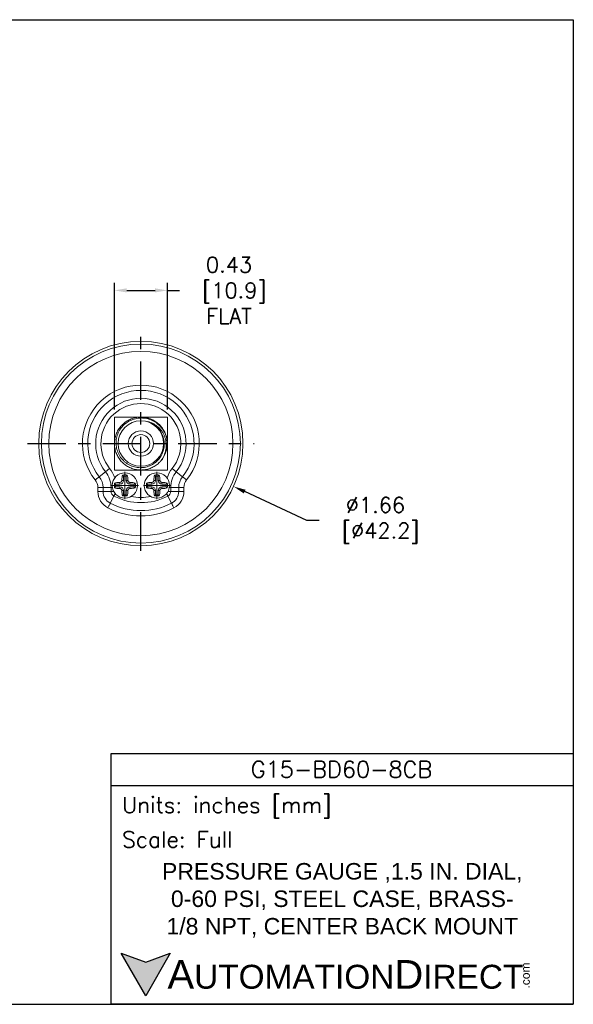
# Model space of a CAD drawing. Extents: x 894.9 to 905.9, y -8.5 to -0.5.
# Tile 3 of 3: x 901.4 to 905.9, y -8.5 to -0.5. Entities that reach past the tile are written whole.
import ezdxf

# ---------------------------------------------------------------- set-up
doc = ezdxf.new("R2010")
doc.units = 0
doc.header["$LTSCALE"] = 0.25
doc.header["$MEASUREMENT"] = 0
doc.linetypes.add('CENTER', pattern=[2, 1.25, -0.25, 0.25, -0.25])
doc.layers.get('0').update_dxf_attribs({"linetype": 'CONTINUOUS'})
doc.layers.get('DEFPOINTS').update_dxf_attribs({"linetype": 'CONTINUOUS'})
for name, color, linetype in [('CENTER', 40, 'CENTER'), ('dim', 140, 'CONTINUOUS'), ('dim @ 1', 140, 'CONTINUOUS'), ('TEXT', 140, 'CONTINUOUS')]:
    doc.layers.add(name, color=color, linetype=linetype)
doc.styles.add('\\M+2ABAC\\M+2A6A11', font='txt')
doc.styles.add('ROMANS', font='romans.shx')
doc.styles.get("Standard").update_dxf_attribs({"font": 'romans.shx'})
doc.dimstyles.get("Standard").update_dxf_attribs({"dimtxt": 0.125, "dimasz": 0.1, "dimexe": 0.0625, "dimexo": 0.0625, "dimgap": 0.0625, "dimtad": 0, "dimtih": 1, "dimtoh": 1, "dimzin": 0, "dimdsep": 46, "dimtxsty": 'Standard', "dimcen": 0, "dimadec": 0, "dimazin": 0, "dimtfac": 1, "dimtofl": 0, "dimtmove": 0, "dimatfit": 3, "dimfxl": 0, "dimtolj": 1, "dimtzin": 0, "dimarcsym": 0})

# ---------------------------------------------------------------- blocks, each defined once
blk = doc.blocks.new('*D8')
at = {"layer": 'DEFPOINTS', "color": 0}
for p in [(901.6408, -3.6291), (903.1472, -4.3265)]:
    blk.add_point(p, dxfattribs=at)
at = {"layer": 'dim', "color": 0, "lineweight": -2}
for p, q in [((903.7422, -4.602), (903.2379, -4.3685)), ((903.8422, -4.602), (903.7422, -4.602))]:
    blk.add_line(p, q, dxfattribs=at)
at = {"layer": 'dim', "color": 0}
blk.add_solid([(903.2449, -4.3534), (903.2309, -4.3836), (903.1472, -4.3265)], dxfattribs=at)
at = {"layer": 'dim', "color": 0, "insert": (904.3006, -4.602), "char_height": 0.125, "attachment_point": 5}
blk.add_mtext('\\A1;∅1.66\\P [∅42.2]', dxfattribs=at)
blk = doc.blocks.new('*D7')
at = {"layer": 'DEFPOINTS', "color": 0}
for p in [(902.609, -2.7333), (902.179, -3.7628), (902.609, -3.7628)]:
    blk.add_point(p, dxfattribs=at)
at = {"layer": 'dim', "color": 0, "lineweight": -2}
for p, q in [((902.179, -3.7003), (902.179, -2.6708)), ((902.609, -3.7003), (902.609, -2.6708)), ((902.279, -2.7333), (902.509, -2.7333)), ((902.609, -2.7333), (902.709, -2.7333))]:
    blk.add_line(p, q, dxfattribs=at)
at = {"layer": 'dim', "color": 0}
for points in [[(902.279, -2.7167), (902.279, -2.75), (902.179, -2.7333)], [(902.509, -2.7167), (902.509, -2.75), (902.609, -2.7333)]]:
    blk.add_solid(points, dxfattribs=at)
at = {"layer": 'dim', "color": 0, "insert": (903.1108, -2.7333), "char_height": 0.125, "attachment_point": 5}
blk.add_mtext('\\A1;0.43\\P [10.9]\\PFLAT', dxfattribs=at)

msp = doc.modelspace()

# ---------------------------------------------------------------- hatches: boundary and pattern name
at = {"layer": 'TEXT'}
msp.add_hatch(color=256, dxfattribs=at).paths.add_polyline_path([(902.633, -8.1187), (902.433, -8.1915), (902.233, -8.1187), (902.433, -8.4651)])

# ---------------------------------------------------------------- linework, layer by layer
at = {"color": 7, "linetype": 'Continuous', "lineweight": 15}
for p, q in [((902.1063, -4.2066), (902.0556, -4.247)), ((902.1063, -4.2066), (902.1395, -4.1802)), ((902.2523, -4.2416), (902.2442, -4.2335)), ((902.2755, -4.2416), (902.2837, -4.2335)), ((902.5124, -4.2416), (902.5043, -4.2335)), ((902.5356, -4.2416), (902.5438, -4.2335)), ((902.6817, -4.2066), (902.6485, -4.1802)), ((902.7324, -4.247), (902.6817, -4.2066)), ((902.1873, -4.3066), (902.1792, -4.2985)), ((902.2239, -4.3066), (902.1873, -4.3066)), ((902.1873, -4.3066), (902.1873, -4.3298)), ((902.2239, -4.3066), (902.2239, -4.2933)), ((902.2523, -4.2782), (902.239, -4.2782)), ((902.2523, -4.2416), (902.2523, -4.2782)), ((902.2755, -4.2416), (902.2523, -4.2416)), ((902.2755, -4.2782), (902.2755, -4.2416)), ((902.2755, -4.2782), (902.2889, -4.2782)), ((902.3039, -4.3066), (902.3039, -4.2933)), ((902.3405, -4.3066), (902.3039, -4.3066)), ((902.3405, -4.3066), (902.3487, -4.2985)), ((902.3405, -4.3298), (902.3405, -4.3066)), ((902.4474, -4.3066), (902.4393, -4.2985)), ((902.4474, -4.3066), (902.484, -4.3066)), ((902.4474, -4.3298), (902.4474, -4.3066)), ((902.484, -4.3066), (902.484, -4.2933)), ((902.5124, -4.2782), (902.4991, -4.2782)), ((902.5124, -4.2782), (902.5124, -4.2416)), ((902.5124, -4.2416), (902.5356, -4.2416)), ((902.5356, -4.2416), (902.5356, -4.2782)), ((902.5356, -4.2782), (902.549, -4.2782)), ((902.564, -4.3066), (902.564, -4.2933)), ((902.564, -4.3066), (902.6006, -4.3066)), ((902.6006, -4.3066), (902.6088, -4.2985)), ((902.6006, -4.3066), (902.6006, -4.3298)), ((902.0441, -4.3669), (902.0441, -4.3357)), ((902.0441, -4.3357), (902.0866, -4.3357)), ((902.0441, -4.3669), (902.0866, -4.3669)), ((902.0866, -4.3357), (902.0866, -4.3669)), ((902.1514, -4.3357), (902.0866, -4.3357)), ((902.1514, -4.3669), (902.0866, -4.3669)), ((902.1514, -4.3669), (902.1514, -4.3357)), ((902.1514, -4.3357), (902.163, -4.3357)), ((902.1514, -4.3669), (902.1738, -4.3669)), ((902.1873, -4.3298), (902.1792, -4.3379)), ((902.1873, -4.3298), (902.2239, -4.3298)), ((902.2239, -4.3298), (902.2239, -4.3432)), ((902.2523, -4.3582), (902.239, -4.3582)), ((902.2523, -4.3948), (902.2442, -4.4029)), ((902.2523, -4.3582), (902.2523, -4.3948)), ((902.2523, -4.3948), (902.2755, -4.3948)), ((902.2755, -4.3948), (902.2755, -4.3582)), ((902.2755, -4.3582), (902.2889, -4.3582)), ((902.2755, -4.3948), (902.2837, -4.4029)), ((902.3039, -4.3298), (902.3039, -4.3432)), ((902.3039, -4.3298), (902.3405, -4.3298)), ((902.3405, -4.3298), (902.3487, -4.3379)), ((902.4474, -4.3298), (902.4393, -4.3379)), ((902.484, -4.3298), (902.4474, -4.3298)), ((902.484, -4.3298), (902.484, -4.3432)), ((902.5124, -4.3582), (902.4991, -4.3582)), ((902.5124, -4.3948), (902.5043, -4.4029)), ((902.5124, -4.3948), (902.5124, -4.3582)), ((902.5356, -4.3948), (902.5124, -4.3948)), ((902.5356, -4.3582), (902.5356, -4.3948)), ((902.5356, -4.3582), (902.549, -4.3582)), ((902.5356, -4.3948), (902.5438, -4.4029)), ((902.564, -4.3298), (902.564, -4.3432)), ((902.6006, -4.3298), (902.564, -4.3298)), ((902.6006, -4.3298), (902.6088, -4.3379)), ((902.6142, -4.3669), (902.6366, -4.3669)), ((902.625, -4.3357), (902.6366, -4.3357)), ((902.7014, -4.3357), (902.6366, -4.3357)), ((902.6366, -4.3357), (902.6366, -4.3669)), ((902.7014, -4.3669), (902.6366, -4.3669)), ((902.7014, -4.3357), (902.7438, -4.3357)), ((902.7014, -4.3669), (902.7014, -4.3357)), ((902.7014, -4.3669), (902.7438, -4.3669)), ((902.7438, -4.3357), (902.7438, -4.3669)), ((902.1745, -4.4048), (902.1449, -4.4625)), ((902.6431, -4.4625), (902.6135, -4.4048))]:
    msp.add_line(p, q, dxfattribs=at)
at = {"color": 7, "linetype": 'Continuous', "lineweight": 15, "flags": 128}
for points in [[(902.0224, -4.2734), (902.027, -4.2697), (902.0315, -4.2661), (902.036, -4.2626), (902.0403, -4.2591), (902.0445, -4.2558), (902.0485, -4.2527), (902.0522, -4.2497), (902.0556, -4.247)], [(902.7656, -4.2734), (902.761, -4.2697), (902.7565, -4.2661), (902.752, -4.2626), (902.7476, -4.2591), (902.7435, -4.2558), (902.7395, -4.2527), (902.7358, -4.2497), (902.7324, -4.247)], [(902.1853, -4.3839), (902.1838, -4.3868), (902.1823, -4.3897), (902.1809, -4.3924), (902.1795, -4.3951), (902.1782, -4.3977), (902.1769, -4.4002), (902.1757, -4.4025), (902.1745, -4.4048)], [(902.6027, -4.3839), (902.6042, -4.3868), (902.6057, -4.3897), (902.6071, -4.3924), (902.6085, -4.3951), (902.6098, -4.3977), (902.6111, -4.4002), (902.6123, -4.4025), (902.6135, -4.4048)], [(902.1449, -4.4625), (902.1429, -4.4663), (902.1407, -4.4705), (902.1384, -4.475), (902.136, -4.4798), (902.1335, -4.4847), (902.1308, -4.4898), (902.1282, -4.495), (902.1255, -4.5002)], [(902.6431, -4.4625), (902.6451, -4.4663), (902.6473, -4.4705), (902.6496, -4.475), (902.652, -4.4798), (902.6545, -4.4847), (902.6571, -4.4898), (902.6598, -4.495), (902.6625, -4.5002)]]:
    msp.add_lwpolyline(points, dxfattribs=at)
at = {"color": 7, "linetype": 'Continuous', "lineweight": 15}
for centre, radius in [((902.394, -3.9778), 0.83), ((902.394, -3.9778), 0.8085), ((902.394, -3.9778), 0.7485), ((902.394, -3.9778), 0.185), ((902.394, -3.9778), 0.1025), ((902.394, -3.9778), 0.0725), ((902.2639, -4.3182), 0.1025), ((902.524, -4.3182), 0.1025)]:
    msp.add_circle(centre, radius, dxfattribs=at)
for centre, radius, start, end in [((902.394, -3.9778), 0.4749, 321.50005, 218.49995), ((902.394, -3.9778), 0.4324, 321.50005, 218.49995), ((902.394, -3.9778), 0.3676, 321.50005, 218.49995), ((902.394, -3.9778), 0.3251, 321.50005, 218.49995), ((902.394, -3.9778), 0.215, 319.32678, 338.59319), ((901.944, -4.3357), 0.2074, 0, 38.49995), ((901.944, -4.3357), 0.2499, 18.23166, 38.49995), ((902.844, -4.3357), 0.2499, 141.50005, 161.76834), ((902.844, -4.3357), 0.2074, 141.50005, 180), ((901.944, -4.3357), 0.1001, 0, 38.49995), ((901.944, -4.3357), 0.1426, 0, 38.49995), ((902.2239, -4.2782), 0.0284, 270, 0), ((902.2639, -4.3182), 0.0425, 128.91672, 141.08328), ((902.2239, -4.2782), 0.015, 297.52682, 332.47318), ((902.3039, -4.2782), 0.0284, 180, 270), ((902.2639, -4.3182), 0.0425, 38.91672, 51.08328), ((902.3039, -4.2782), 0.015, 207.52682, 242.47318), ((902.484, -4.2782), 0.0284, 270, 0), ((902.524, -4.3182), 0.0425, 128.91672, 141.08328), ((902.484, -4.2782), 0.015, 297.52682, 332.47318), ((902.564, -4.2782), 0.0284, 180, 270), ((902.524, -4.3182), 0.0425, 38.91672, 51.08328), ((902.564, -4.2782), 0.015, 207.52682, 242.47318), ((902.844, -4.3357), 0.1426, 141.50005, 180), ((902.844, -4.3357), 0.1001, 141.50005, 180), ((902.194, -4.3669), 0.1499, 180, 242.79711), ((902.194, -4.3669), 0.1074, 180, 242.79711), ((902.194, -4.3669), 0.0426, 180, 242.79711), ((902.2239, -4.3582), 0.0284, 0, 90), ((902.2639, -4.3182), 0.0425, 218.91672, 231.08328), ((902.2239, -4.3582), 0.015, 27.52682, 62.47318), ((902.3039, -4.3582), 0.0284, 90, 180), ((902.2639, -4.3182), 0.0425, 308.91672, 321.08328), ((902.3039, -4.3582), 0.015, 117.52682, 152.47318), ((902.484, -4.3582), 0.0284, 0, 90), ((902.524, -4.3182), 0.0425, 218.91672, 231.08328), ((902.484, -4.3582), 0.015, 27.52682, 62.47318), ((902.564, -4.3582), 0.0284, 90, 180), ((902.524, -4.3182), 0.0425, 308.91672, 321.08328), ((902.564, -4.3582), 0.015, 117.52682, 152.47318), ((902.594, -4.3669), 0.0426, 297.20289, 0), ((902.594, -4.3669), 0.1074, 297.20289, 0), ((902.594, -4.3669), 0.1499, 297.20289, 0), ((902.394, -3.9778), 0.5449, 242.79711, 297.20289), ((902.394, -3.9778), 0.4801, 242.79711, 297.20289), ((902.394, -3.9778), 0.4376, 259.39367, 280.60633), ((902.394, -3.9778), 0.5874, 242.79711, 297.20289)]:
    msp.add_arc(centre, radius, start, end, dxfattribs=at)
for points, knots in [([(902.5571, -4.1179), (902.5516, -4.1238), (902.5378, -4.1389), (902.5112, -4.1593), (902.4775, -4.1772), (902.4411, -4.1887), (902.4036, -4.1937), (902.3659, -4.1921), (902.3288, -4.1839), (902.2936, -4.1692), (902.2616, -4.1486), (902.2339, -4.123), (902.211, -4.0928), (902.1936, -4.0589), (902.1825, -4.0224), (902.178, -3.9848), (902.1801, -3.9471), (902.1887, -3.9101), (902.2039, -3.875), (902.2248, -3.8434), (902.2508, -3.816), (902.2812, -3.7934), (902.3154, -3.7765), (902.352, -3.7658), (902.3896, -3.7618), (902.4273, -3.7643), (902.4642, -3.7734), (902.4991, -3.789), (902.5305, -3.8103), (902.5576, -3.8366), (902.5797, -3.8673), (902.5963, -3.9017), (902.6066, -3.9385), (902.6098, -3.976), (902.6087, -4.0045), (902.6044, -4.0196), (902.6036, -4.0228)], [0, 0, 0, 0, 0.019291, 0.049518, 0.080233, 0.11096, 0.14122, 0.171134, 0.20168, 0.232461, 0.262996, 0.292902, 0.323178, 0.35391, 0.384619, 0.414829, 0.444775, 0.475353, 0.506133, 0.536632, 0.566517, 0.59684, 0.627586, 0.658275, 0.688434, 0.718419, 0.749026, 0.779802, 0.810265, 0.840137, 0.870504, 0.901261, 0.931929, 0.962034, 0.992066, 1, 1, 1, 1]), ([(902.179, -3.9778), (902.179, -3.9679), (902.179, -3.9578), (902.179, -3.9381), (902.179, -3.9284), (902.179, -3.8997), (902.179, -3.881), (902.179, -3.8454), (902.179, -3.8283), (902.179, -3.795), (902.179, -3.7788), (902.179, -3.7628)], [0, 0, 0, 0, 0.125, 0.125, 0.25, 0.25, 0.5, 0.5, 0.75, 0.75, 1, 1, 1, 1]), ([(902.394, -3.7628), (902.3841, -3.7628), (902.374, -3.7628), (902.3543, -3.7628), (902.3446, -3.7628), (902.3159, -3.7628), (902.2972, -3.7628), (902.2616, -3.7628), (902.2445, -3.7628), (902.2112, -3.7628), (902.1949, -3.7628), (902.179, -3.7628)], [0, 0, 0, 0, 0.125, 0.125, 0.25, 0.25, 0.5, 0.5, 0.75, 0.75, 1, 1, 1, 1]), ([(902.5942, -4.0563), (902.5996, -4.0415), (902.6034, -4.0265), (902.6077, -3.9957), (902.6082, -3.9799), (902.6057, -3.9489), (902.6028, -3.9336), (902.5935, -3.9036), (902.5873, -3.8894), (902.5719, -3.8625), (902.5625, -3.8496), (902.5416, -3.8267), (902.5299, -3.8165), (902.5042, -3.7986), (902.4905, -3.7912), (902.4617, -3.7795), (902.4464, -3.7752), (902.4158, -3.7702), (902.4003, -3.7695), (902.369, -3.7714), (902.3536, -3.7742), (902.3239, -3.783), (902.3093, -3.7892), (902.2822, -3.8045), (902.2697, -3.8136), (902.2466, -3.8348), (902.2364, -3.8466), (902.2188, -3.8722), (902.2114, -3.8863), (902.2002, -3.9152), (902.1963, -3.9303), (902.1919, -3.9614), (902.1915, -3.9769), (902.1943, -4.0078), (902.1976, -4.0234), (902.2075, -4.0528), (902.2141, -4.0669), (902.2307, -4.0936), (902.2404, -4.1057), (902.2569, -4.1221), (902.2628, -4.1273), (902.2752, -4.1369), (902.2816, -4.1413), (902.2949, -4.1494), (902.3017, -4.153), (902.3159, -4.1594), (902.3233, -4.1622), (902.3456, -4.1693), (902.3609, -4.1722), (902.3842, -4.1739), (902.3921, -4.174), (902.4077, -4.1732), (902.4231, -4.1716), (902.4383, -4.1681), (902.4532, -4.1636), (902.4607, -4.1609), (902.4821, -4.1516), (902.4955, -4.1438), (902.5142, -4.1296), (902.5202, -4.1245), (902.5314, -4.1137), (902.5366, -4.108), (902.5513, -4.0899), (902.5597, -4.0764), (902.5729, -4.0481), (902.5777, -4.033), (902.5822, -4.0101), (902.5832, -4.0024), (902.5843, -3.9869), (902.5843, -3.979), (902.5831, -3.9556), (902.5803, -3.9403), (902.5734, -3.9179), (902.5706, -3.9106), (902.5641, -3.8964), (902.5605, -3.8895), (902.5484, -3.8697), (902.5385, -3.8573), (902.5273, -3.8463)], [0, 0, 0, 0, 0.03125, 0.03125, 0.0625, 0.0625, 0.09375, 0.09375, 0.125, 0.125, 0.15625, 0.15625, 0.1875, 0.1875, 0.21875, 0.21875, 0.25, 0.25, 0.28125, 0.28125, 0.3125, 0.3125, 0.34375, 0.34375, 0.375, 0.375, 0.40625, 0.40625, 0.4375, 0.4375, 0.46875, 0.46875, 0.5, 0.5, 0.53125, 0.53125, 0.5625, 0.5625, 0.59375, 0.59375, 0.609375, 0.609375, 0.625, 0.625, 0.640625, 0.640625, 0.65625, 0.65625, 0.6875, 0.6875, 0.703125, 0.703125, 0.71875, 0.734375, 0.734375, 0.75, 0.75, 0.78125, 0.78125, 0.796875, 0.796875, 0.8125, 0.8125, 0.84375, 0.84375, 0.875, 0.875, 0.890625, 0.890625, 0.90625, 0.90625, 0.9375, 0.9375, 0.953125, 0.953125, 0.96875, 0.96875, 1, 1, 1, 1]), ([(902.609, -3.7628), (902.593, -3.7628), (902.5767, -3.7628), (902.5431, -3.7628), (902.5259, -3.7628), (902.4903, -3.7628), (902.4719, -3.7628), (902.4333, -3.7628), (902.4138, -3.7628), (902.394, -3.7628)], [0, 0, 0, 0, 0.25, 0.25, 0.5, 0.5, 0.75, 0.75, 1, 1, 1, 1]), ([(902.4482, -3.7986), (902.4646, -3.8022), (902.4802, -3.8079), (902.5023, -3.8196), (902.5096, -3.824), (902.5232, -3.8336), (902.5296, -3.8389), (902.5479, -3.8558), (902.5588, -3.8689), (902.5723, -3.8898), (902.5763, -3.8971), (902.5835, -3.9121), (902.5867, -3.9199), (902.5946, -3.9437), (902.5978, -3.96), (902.5996, -3.985), (902.5997, -3.9934), (902.5988, -4.0101), (902.5979, -4.0183), (902.5937, -4.0429), (902.5889, -4.0592), (902.5757, -4.0899), (902.5672, -4.1045), (902.5571, -4.1179)], [0, 0, 0, 0, 0.125, 0.125, 0.1875, 0.1875, 0.25, 0.25, 0.375, 0.375, 0.4375, 0.4375, 0.5, 0.5, 0.625, 0.625, 0.6875, 0.6875, 0.75, 0.75, 0.875, 0.875, 1, 1, 1, 1]), ([(902.5273, -3.8463), (902.5163, -3.8352), (902.504, -3.8255), (902.4773, -3.8094), (902.4631, -3.8031), (902.4482, -3.7986)], [0, 0, 0, 0, 0.5, 0.5, 1, 1, 1, 1]), ([(902.609, -3.9778), (902.609, -3.9679), (902.609, -3.9578), (902.609, -3.9381), (902.609, -3.9284), (902.609, -3.8997), (902.609, -3.881), (902.609, -3.8454), (902.609, -3.8283), (902.609, -3.795), (902.609, -3.7788), (902.609, -3.7628)], [0, 0, 0, 0, 0.125, 0.125, 0.25, 0.25, 0.5, 0.5, 0.75, 0.75, 1, 1, 1, 1]), ([(902.179, -4.1928), (902.179, -4.1768), (902.179, -4.1605), (902.179, -4.1269), (902.179, -4.1097), (902.179, -4.0741), (902.179, -4.0557), (902.179, -4.0172), (902.179, -3.9976), (902.179, -3.9778)], [0, 0, 0, 0, 0.25, 0.25, 0.5, 0.5, 0.75, 0.75, 1, 1, 1, 1]), ([(902.609, -4.1928), (902.609, -4.1768), (902.609, -4.1605), (902.609, -4.1269), (902.609, -4.1097), (902.609, -4.0741), (902.609, -4.0557), (902.609, -4.0172), (902.609, -3.9976), (902.609, -3.9778)], [0, 0, 0, 0, 0.25, 0.25, 0.5, 0.5, 0.75, 0.75, 1, 1, 1, 1]), ([(902.394, -4.1928), (902.3841, -4.1928), (902.374, -4.1928), (902.3543, -4.1928), (902.3446, -4.1928), (902.3159, -4.1928), (902.2972, -4.1928), (902.2616, -4.1928), (902.2445, -4.1928), (902.2112, -4.1928), (902.1949, -4.1928), (902.179, -4.1928)], [0, 0, 0, 0, 0.125, 0.125, 0.25, 0.25, 0.5, 0.5, 0.75, 0.75, 1, 1, 1, 1]), ([(902.2442, -4.2335), (902.2427, -4.2393), (902.2414, -4.2463), (902.2396, -4.2615), (902.2391, -4.2698), (902.239, -4.2782)], [0, 0, 0, 0, 0.5, 0.5, 1, 1, 1, 1]), ([(902.2837, -4.2335), (902.2772, -4.2332), (902.2706, -4.233), (902.2574, -4.233), (902.2507, -4.2332), (902.2442, -4.2335)], [0, 0, 0, 0, 0.5, 0.5, 1, 1, 1, 1]), ([(902.2889, -4.2782), (902.2887, -4.2698), (902.2883, -4.2616), (902.2865, -4.2462), (902.2852, -4.2393), (902.2837, -4.2335)], [0, 0, 0, 0, 0.5, 0.5, 1, 1, 1, 1]), ([(902.609, -4.1928), (902.593, -4.1928), (902.5767, -4.1928), (902.5431, -4.1928), (902.5259, -4.1928), (902.4903, -4.1928), (902.4719, -4.1928), (902.4333, -4.1928), (902.4138, -4.1928), (902.394, -4.1928)], [0, 0, 0, 0, 0.25, 0.25, 0.5, 0.5, 0.75, 0.75, 1, 1, 1, 1]), ([(902.4991, -4.2782), (902.4992, -4.2698), (902.4997, -4.2616), (902.5015, -4.2462), (902.5027, -4.2393), (902.5043, -4.2335)], [0, 0, 0, 0, 0.5, 0.5, 1, 1, 1, 1]), ([(902.5043, -4.2335), (902.5108, -4.2332), (902.5174, -4.233), (902.5306, -4.233), (902.5372, -4.2332), (902.5438, -4.2335)], [0, 0, 0, 0, 0.5, 0.5, 1, 1, 1, 1]), ([(902.5438, -4.2335), (902.5453, -4.2393), (902.5466, -4.2463), (902.5483, -4.2615), (902.5488, -4.2698), (902.549, -4.2782)], [0, 0, 0, 0, 0.5, 0.5, 1, 1, 1, 1]), ([(902.1792, -4.2985), (902.1789, -4.305), (902.1787, -4.3115), (902.1787, -4.3247), (902.1789, -4.3314), (902.1792, -4.3379)], [0, 0, 0, 0, 0.5, 0.5, 1, 1, 1, 1]), ([(902.2239, -4.2933), (902.2155, -4.2934), (902.2074, -4.2939), (902.192, -4.2957), (902.1851, -4.2969), (902.1792, -4.2985)], [0, 0, 0, 0, 0.5, 0.5, 1, 1, 1, 1]), ([(902.3487, -4.2985), (902.3429, -4.2969), (902.3359, -4.2957), (902.3207, -4.2939), (902.3124, -4.2934), (902.3039, -4.2933)], [0, 0, 0, 0, 0.5, 0.5, 1, 1, 1, 1]), ([(902.3487, -4.3379), (902.349, -4.3314), (902.3492, -4.3249), (902.3492, -4.3117), (902.349, -4.305), (902.3487, -4.2985)], [0, 0, 0, 0, 0.5, 0.5, 1, 1, 1, 1]), ([(902.4393, -4.3379), (902.439, -4.3314), (902.4388, -4.3249), (902.4388, -4.3117), (902.439, -4.305), (902.4393, -4.2985)], [0, 0, 0, 0, 0.5, 0.5, 1, 1, 1, 1]), ([(902.4393, -4.2985), (902.4451, -4.2969), (902.4521, -4.2957), (902.4673, -4.2939), (902.4756, -4.2934), (902.484, -4.2933)], [0, 0, 0, 0, 0.5, 0.5, 1, 1, 1, 1]), ([(902.564, -4.2933), (902.5725, -4.2934), (902.5806, -4.2939), (902.596, -4.2957), (902.6029, -4.2969), (902.6088, -4.2985)], [0, 0, 0, 0, 0.5, 0.5, 1, 1, 1, 1]), ([(902.6088, -4.2985), (902.6091, -4.305), (902.6093, -4.3115), (902.6093, -4.3247), (902.6091, -4.3314), (902.6088, -4.3379)], [0, 0, 0, 0, 0.5, 0.5, 1, 1, 1, 1]), ([(902.1792, -4.3379), (902.185, -4.3395), (902.192, -4.3408), (902.2072, -4.3425), (902.2155, -4.343), (902.2239, -4.3432)], [0, 0, 0, 0, 0.5, 0.5, 1, 1, 1, 1]), ([(902.239, -4.3582), (902.2391, -4.3666), (902.2396, -4.3748), (902.2414, -4.3902), (902.2427, -4.3971), (902.2442, -4.4029)], [0, 0, 0, 0, 0.5, 0.5, 1, 1, 1, 1]), ([(902.2837, -4.4029), (902.2852, -4.3972), (902.2865, -4.3901), (902.2882, -4.3749), (902.2887, -4.3666), (902.2889, -4.3582)], [0, 0, 0, 0, 0.5, 0.5, 1, 1, 1, 1]), ([(902.3039, -4.3432), (902.3124, -4.343), (902.3205, -4.3425), (902.3359, -4.3407), (902.3428, -4.3395), (902.3487, -4.3379)], [0, 0, 0, 0, 0.5, 0.5, 1, 1, 1, 1]), ([(902.484, -4.3432), (902.4756, -4.343), (902.4675, -4.3425), (902.452, -4.3407), (902.4452, -4.3395), (902.4393, -4.3379)], [0, 0, 0, 0, 0.5, 0.5, 1, 1, 1, 1]), ([(902.5043, -4.4029), (902.5028, -4.3972), (902.5015, -4.3901), (902.4997, -4.3749), (902.4992, -4.3666), (902.4991, -4.3582)], [0, 0, 0, 0, 0.5, 0.5, 1, 1, 1, 1]), ([(902.549, -4.3582), (902.5488, -4.3666), (902.5484, -4.3748), (902.5466, -4.3902), (902.5453, -4.3971), (902.5438, -4.4029)], [0, 0, 0, 0, 0.5, 0.5, 1, 1, 1, 1]), ([(902.6088, -4.3379), (902.603, -4.3395), (902.596, -4.3408), (902.5808, -4.3425), (902.5725, -4.343), (902.564, -4.3432)], [0, 0, 0, 0, 0.5, 0.5, 1, 1, 1, 1]), ([(902.2442, -4.4029), (902.2507, -4.4033), (902.2573, -4.4034), (902.2705, -4.4034), (902.2771, -4.4033), (902.2837, -4.4029)], [0, 0, 0, 0, 0.5, 0.5, 1, 1, 1, 1]), ([(902.5438, -4.4029), (902.5373, -4.4033), (902.5307, -4.4034), (902.5175, -4.4034), (902.5108, -4.4033), (902.5043, -4.4029)], [0, 0, 0, 0, 0.5, 0.5, 1, 1, 1, 1])]:
    msp.add_open_spline(points, degree=3, knots=knots, dxfattribs=at)
for points, degree in [([(902.5577, -4.117), (902.5364, -4.1384)], 1), ([(902.2309, -4.2915), (902.2287, -4.2926), (902.2264, -4.2932), (902.2239, -4.2933)], 3), ([(902.239, -4.2782), (902.239, -4.2806), (902.2384, -4.283), (902.2372, -4.2851)], 3), ([(902.2906, -4.2851), (902.2895, -4.283), (902.2889, -4.2806), (902.2889, -4.2782)], 3), ([(902.3039, -4.2933), (902.3015, -4.2932), (902.2992, -4.2926), (902.297, -4.2915)], 3), ([(902.484, -4.2933), (902.4865, -4.2932), (902.4888, -4.2926), (902.491, -4.2915)], 3), ([(902.4973, -4.2851), (902.4985, -4.283), (902.499, -4.2806), (902.4991, -4.2782)], 3), ([(902.549, -4.2782), (902.549, -4.2806), (902.5496, -4.283), (902.5507, -4.2851)], 3), ([(902.5571, -4.2915), (902.5593, -4.2926), (902.5616, -4.2932), (902.564, -4.2933)], 3), ([(902.2239, -4.3432), (902.2264, -4.3432), (902.2287, -4.3438), (902.2309, -4.3449)], 3), ([(902.2372, -4.3513), (902.2384, -4.3534), (902.239, -4.3558), (902.239, -4.3582)], 3), ([(902.2889, -4.3582), (902.2889, -4.3558), (902.2895, -4.3534), (902.2906, -4.3513)], 3), ([(902.297, -4.3449), (902.2992, -4.3438), (902.3015, -4.3432), (902.3039, -4.3432)], 3), ([(902.491, -4.3449), (902.4888, -4.3438), (902.4865, -4.3432), (902.484, -4.3432)], 3), ([(902.4991, -4.3582), (902.499, -4.3558), (902.4985, -4.3534), (902.4973, -4.3513)], 3), ([(902.5507, -4.3513), (902.5496, -4.3534), (902.549, -4.3558), (902.549, -4.3582)], 3), ([(902.564, -4.3432), (902.5616, -4.3432), (902.5592, -4.3438), (902.5571, -4.3449)], 3)]:
    msp.add_open_spline(points, degree=degree, dxfattribs=at)
at = {"layer": 'CENTER'}
for p, q in [((902.394, -4.8488), (902.394, -3.0292)), ((901.4725, -3.9778), (903.3155, -3.9778))]:
    msp.add_line(p, q, dxfattribs=at)
at = {"layer": 'CENTER', "lineweight": 0}
for p, q in [((902.2642, -4.2086), (902.2642, -4.4301)), ((902.524, -4.2086), (902.524, -4.4301)), ((902.154, -4.3182), (902.3739, -4.3182)), ((902.4138, -4.3182), (902.6337, -4.3182))]:
    msp.add_line(p, q, dxfattribs=at)
at = {"layer": 'DEFPOINTS'}
for p, q in [((894.9093, -0.5339), (905.9093, -0.5339)), ((905.9093, -0.5339), (905.9093, -8.5339)), ((894.9093, -8.5339), (905.9093, -8.5339))]:
    msp.add_line(p, q, dxfattribs=at)
at = {"layer": 'TEXT'}
msp.add_line((902.1527, -6.7562), (905.9093, -6.7562), dxfattribs=at)
for points in [[(902.1527, -8.5339), (902.1527, -6.4972), (905.9093, -6.4972), (905.9093, -8.5339)], [(902.633, -8.1187), (902.433, -8.4651), (902.233, -8.1187), (902.433, -8.1915)]]:
    msp.add_lwpolyline(points, close=True, dxfattribs=at)

# ---------------------------------------------------------------- texts
at = {"layer": 'TEXT', "linetype": 'Continuous', "insert": (904.0252, -6.6249), "char_height": 0.133917, "width": 2.520783, "attachment_point": 5, "style": 'ROMANS'}
msp.add_mtext('G15-BD60-8CB', dxfattribs=at)
at = {"layer": 'TEXT', "attachment_point": 4}
for s, insert, char_height, width, style in [(' Units: inches [mm]', (902.1527, -6.9361), 0.129473, 3.756615, 'ROMANS'), (' Scale: Full', (902.1527, -7.1951), 0.129473, 3.756615, 'ROMANS'), ('{\\fArial|b0|i0|c0|p34;     \\H1.2x;A\\H0.8333x;UTOMATION\\H1.2x;D\\H0.8333x;IRECT}', (902.233, -8.2919), 0.194209, 3.289838, '\\M+2ABAC\\M+2A6A11')]:
    msp.add_mtext(s, dxfattribs=dict(at, insert=insert, char_height=char_height, width=width, style=style))
at = {"layer": 'TEXT', "linetype": 'Continuous', "insert": (904.031, -7.6887), "char_height": 0.133917, "width": 4.053974, "attachment_point": 5}
msp.add_mtext('{\\fArial|b0|i0|c0|p34;PRESSURE GAUGE ,1.5 IN. DIAL,\\P0-60 PSI, STEEL CASE, BRASS-\\P1/8 NPT, CENTER BACK MOUNT}', dxfattribs=at)
at = {"layer": 'TEXT', "insert": (905.4857, -8.4057), "char_height": 0.069915, "width": 0.207183, "attachment_point": 1, "rotation": 90, "style": '\\M+2ABAC\\M+2A6A11'}
msp.add_mtext('{\\fArial|b0|i0|c0|p34;.com}', dxfattribs=at)

# ---------------------------------------------------------------- dimensions: what is measured, and where the dimension line sits
at = {"layer": 'dim @ 1'}
dim = msp.add_linear_dim(base=(902.609, -2.7333), p1=(902.179, -3.7628), p2=(902.609, -3.7628), text='<>\\PFLAT', dimstyle='Standard', override={"dimscale": 1, "dimpost": '\\X', "dimtix": 0, "dimtofl": 0, "dimtmove": 0, "dimatfit": 3}, dxfattribs=at)
dim.commit()
dim.dimension.update_dxf_attribs({"geometry": '*D7', "text_midpoint": (903.1108, -2.7333), "dimtype": 128})
dim = msp.add_diameter_dim_2p(p1=(901.6408, -3.6291), p2=(903.1472, -4.3265), dimstyle='Standard', override={"dimscale": 1, "dimpost": '\\X', "dimtix": 0, "dimtofl": 0, "dimtmove": 0, "dimatfit": 3}, dxfattribs=at)
dim.commit()
dim.dimension.update_dxf_attribs({"geometry": '*D8', "text_midpoint": (904.3006, -4.602), "dimtype": 131})

doc.saveas('drawing.dxf')
